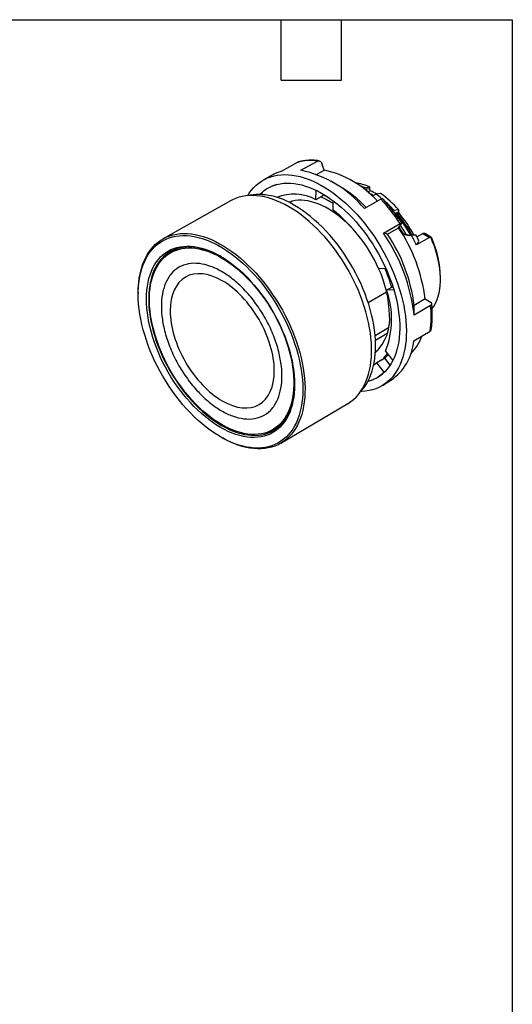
# Model space of a CAD drawing. Header units: millimetres. Extents: x 6 to 273, y 6 to 210.
# Tile 4 of 4: x 211 to 273, y 85 to 210. Entities that reach past the tile are written whole.
import ezdxf

# ---------------------------------------------------------------- set-up
doc = ezdxf.new("R2010")
doc.units = ezdxf.units.MM
doc.linetypes.add('SLD-Solid', pattern=[0])
doc.layers.add('TEXT', color=140, linetype='SLD-Solid', lineweight=25)

msp = doc.modelspace()

# ---------------------------------------------------------------- linework, layer by layer
for p, q in [((245.977, 191.556), (243.85, 190.387)), ((245.977, 191.556), (246.048, 191.578)), ((246.329, 190.529), (248.455, 191.699)), ((248.322, 190.018), (249.304, 190.558)), ((249.304, 190.558), (248.974, 191.439)), ((242.751, 189.942), (241.658, 189.342)), ((251.188, 188.546), (250.146, 189.147)), ((248.255, 186.799), (248.277, 188)), ((254.237, 188.226), (254.422, 188.332)), ((254.446, 188.115), (254.406, 188.092)), ((255.004, 188.202), (254.446, 188.115)), ((254.666, 187.865), (255.157, 187.941)), ((255.004, 188.422), (255.004, 188.202)), ((237.472, 186.688), (228.934, 181.88)), ((241.389, 187.661), (241.541, 187.467)), ((243.337, 187.118), (243.309, 187.098)), ((245.252, 186.626), (244.915, 186.431)), ((248.892, 187.166), (248.255, 186.799)), ((249.245, 187.37), (248.892, 187.166)), ((249.247, 187.475), (249.245, 187.37)), ((250.398, 186.707), (250.376, 185.523)), ((256.46, 186.884), (254.37, 185.692)), ((255.836, 187.516), (255.379, 187.252)), ((256.419, 187.606), (255.836, 187.516)), ((257.961, 185.416), (258.099, 185.495)), ((258.099, 185.495), (258.681, 185.561)), ((258.502, 185.193), (258.681, 185.296)), ((258.681, 185.561), (258.681, 185.296)), ((258.115, 185.216), (258.396, 185.169)), ((258.299, 184.972), (258.41, 184.953)), ((258.757, 185.108), (258.578, 185.004)), ((256.79, 182.604), (258.879, 183.795)), ((257.286, 182.481), (258.688, 183.28)), ((258.688, 183.28), (259.042, 183.75)), ((259.902, 182.343), (260.005, 182.303)), ((260.291, 182.4), (260.202, 182.349)), ((262.582, 182.048), (260.939, 181.1)), ((261.009, 182.109), (261.743, 182.533)), ((261.743, 182.533), (262.582, 182.048)), ((262.773, 182.107), (262.076, 182.51)), ((230.815, 180.659), (229.887, 180.123)), ((256.158, 178.141), (257.05, 178.192)), ((263.985, 176.748), (263.985, 176.993)), ((257.18, 175.405), (257.816, 175.772)), ((258.077, 175.456), (257.18, 175.405)), ((257.816, 175.772), (257.954, 175.852)), ((225.802, 175.138), (225.801, 174.974)), ((254.838, 173.847), (257.173, 175.196)), ((262.043, 174.293), (260.654, 173.462)), ((262.043, 174.293), (262.727, 173.882)), ((262.736, 173.467), (260.664, 172.227)), ((257.414, 170.621), (255.723, 169.645)), ((257.247, 169.91), (255.764, 169.054)), ((260.605, 168.996), (262.677, 170.236)), ((255.764, 167.638), (256.102, 167.833)), ((256.576, 166.589), (256.929, 166.793)), ((257.621, 165.91), (256.929, 166.793)), ((257.038, 167.682), (257.964, 166.501)), ((256.576, 166.589), (255.939, 166.221)), ((256.882, 165.018), (255.939, 166.221)), ((256.882, 165.018), (256.972, 165.108)), ((256.656, 163.362), (257.722, 164.009)), ((243.831, 156.075), (252.264, 161.064)), ((242.786, 157.779), (243.714, 158.315)), ((236.284, 156.816), (236.426, 156.735))]:
    msp.add_line(p, q)
at = {"flags": 128}
for points in [[(239.634, 187.348), (239.816, 187.634), (240.084, 188), (240.374, 188.337), (240.686, 188.645), (241.017, 188.923), (241.369, 189.17), (241.739, 189.385), (242.128, 189.569), (242.533, 189.72), (242.954, 189.838), (243.39, 189.922), (243.84, 189.974), (244.303, 189.992), (244.778, 189.977), (245.263, 189.928), (245.757, 189.845), (246.26, 189.73), (246.769, 189.582), (247.284, 189.401), (247.803, 189.188), (248.326, 188.944), (248.85, 188.668), (249.374, 188.363), (249.898, 188.028), (250.42, 187.664), (250.939, 187.272), (251.453, 186.854), (251.961, 186.409), (252.462, 185.94), (252.955, 185.448), (253.438, 184.933), (253.91, 184.396), (254.371, 183.84), (254.819, 183.266), (255.252, 182.674), (255.671, 182.067), (256.073, 181.446), (256.458, 180.812), (256.825, 180.167), (257.173, 179.513), (257.502, 178.851), (257.809, 178.182), (258.095, 177.509), (258.359, 176.833)], [(241.156, 187.491), (241.171, 187.507), (241.478, 187.79), (241.805, 188.043), (242.152, 188.264), (242.516, 188.454), (242.899, 188.612), (243.297, 188.737), (243.711, 188.829), (244.138, 188.887), (244.579, 188.913), (245.032, 188.905), (245.496, 188.863), (245.969, 188.788), (246.45, 188.68), (246.938, 188.54), (247.432, 188.366), (247.93, 188.161), (248.431, 187.924), (248.934, 187.657), (249.437, 187.359), (249.939, 187.032), (250.439, 186.677), (250.935, 186.294), (251.427, 185.884), (251.912, 185.449), (252.389, 184.99), (252.858, 184.508), (253.316, 184.004), (253.763, 183.48), (254.198, 182.936), (254.619, 182.375), (255.026, 181.798), (255.417, 181.206), (255.79, 180.601), (256.146, 179.985), (256.484, 179.359), (256.801, 178.725), (257.098, 178.085), (257.374, 177.44), (257.627, 176.791)], [(252.264, 161.064), (252.31, 161.092), (252.665, 161.329), (253, 161.597), (253.315, 161.895), (253.609, 162.223), (253.881, 162.58), (254.131, 162.965), (254.357, 163.377), (254.56, 163.815), (254.738, 164.278), (254.892, 164.765), (255.02, 165.274), (255.124, 165.805), (255.201, 166.356), (255.253, 166.925), (255.279, 167.511), (255.279, 168.114), (255.253, 168.73), (255.201, 169.36), (255.124, 170), (255.02, 170.65), (254.892, 171.308), (254.738, 171.972), (254.56, 172.641), (254.357, 173.313), (254.131, 173.987), (253.881, 174.66), (253.609, 175.33), (253.315, 175.998), (253, 176.66), (252.665, 177.315), (252.31, 177.961), (251.937, 178.597), (251.546, 179.221), (251.138, 179.832), (250.715, 180.428), (250.277, 181.008), (249.825, 181.57), (249.361, 182.113), (248.885, 182.635), (248.4, 183.135), (247.905, 183.612), (247.403, 184.065), (246.895, 184.493), (246.381, 184.894), (245.864, 185.268), (245.343, 185.613), (244.822, 185.929), (244.301, 186.215), (243.781, 186.47), (243.263, 186.694), (242.749, 186.886), (242.241, 187.046), (241.739, 187.172), (241.244, 187.266), (240.759, 187.326), (240.283, 187.353), (239.819, 187.346), (239.368, 187.306), (238.929, 187.232), (238.506, 187.125), (238.098, 186.985), (237.707, 186.812), (237.472, 186.688)], [(254.072, 181.709), (253.725, 182.16), (253.333, 182.636), (252.929, 183.093), (252.514, 183.529), (252.09, 183.942), (251.658, 184.332), (251.22, 184.695), (250.778, 185.033), (250.332, 185.342), (249.884, 185.623), (249.436, 185.875), (248.988, 186.095), (248.544, 186.285), (248.103, 186.443), (247.669, 186.568), (247.241, 186.661), (246.821, 186.721), (246.411, 186.747), (246.013, 186.74), (245.627, 186.7), (245.254, 186.627), (244.897, 186.52), (244.804, 186.486)], [(253.851, 162.537), (254.045, 162.748), (254.321, 163.091), (254.575, 163.462), (254.806, 163.861), (255.014, 164.286), (255.198, 164.736), (255.357, 165.21), (255.491, 165.707), (255.601, 166.225), (255.684, 166.764), (255.743, 167.321), (255.775, 167.897), (255.781, 168.488), (255.762, 169.094), (255.717, 169.713), (255.646, 170.343), (255.549, 170.983), (255.427, 171.632), (255.28, 172.287), (255.109, 172.947), (254.913, 173.611), (254.694, 174.276), (254.451, 174.941), (254.186, 175.604), (253.899, 176.264), (253.591, 176.919), (253.263, 177.567), (252.915, 178.207), (252.548, 178.837), (252.163, 179.455), (251.762, 180.06), (251.345, 180.651), (250.914, 181.225), (250.469, 181.782), (250.011, 182.319), (249.542, 182.837), (249.063, 183.332), (248.575, 183.805), (248.079, 184.254), (247.577, 184.677), (247.069, 185.074), (246.558, 185.444), (246.044, 185.785), (245.529, 186.098)], [(225.801, 174.87), (225.814, 175.461), (225.853, 176.035), (225.917, 176.592), (226.007, 177.129), (226.122, 177.646), (226.263, 178.141), (226.428, 178.613), (226.617, 179.061), (226.83, 179.484), (227.067, 179.88), (227.326, 180.249), (227.607, 180.589), (227.91, 180.9), (228.233, 181.182), (228.576, 181.432), (228.938, 181.652), (229.317, 181.84), (229.714, 181.995), (230.128, 182.118), (230.556, 182.208), (230.998, 182.265), (231.453, 182.288), (231.92, 182.278), (232.398, 182.235), (232.885, 182.159), (233.38, 182.049), (233.882, 181.907), (234.39, 181.732), (234.903, 181.526), (235.419, 181.287), (235.936, 181.018), (236.454, 180.719), (236.972, 180.391), (237.488, 180.033), (238, 179.648), (238.508, 179.236), (239.011, 178.799), (239.506, 178.336), (239.993, 177.851), (240.47, 177.342), (240.937, 176.813), (241.393, 176.264), (241.835, 175.697), (242.263, 175.112), (242.676, 174.513), (243.073, 173.899), (243.453, 173.272), (243.815, 172.635), (244.158, 171.988), (244.481, 171.334), (244.784, 170.673), (245.065, 170.008), (245.324, 169.34), (245.56, 168.671), (245.774, 168.002), (245.963, 167.336), (246.128, 166.673), (246.268, 166.016), (246.384, 165.366), (246.474, 164.725), (246.538, 164.094), (246.577, 163.475), (246.59, 162.869), (246.577, 162.278), (246.538, 161.703), (246.474, 161.147), (246.384, 160.609), (246.268, 160.092), (246.128, 159.597), (245.963, 159.125), (245.774, 158.678), (245.56, 158.255), (245.324, 157.859), (245.065, 157.49), (244.784, 157.15), (244.481, 156.839), (244.158, 156.557), (243.815, 156.306), (243.453, 156.087), (243.073, 155.899), (242.676, 155.744), (242.263, 155.621), (241.835, 155.531), (241.393, 155.474), (240.937, 155.451), (240.47, 155.46), (239.993, 155.504), (239.506, 155.58), (239.011, 155.69), (238.508, 155.832), (238, 156.007), (237.488, 156.213), (236.972, 156.451), (236.454, 156.72), (235.936, 157.02), (235.419, 157.348), (234.903, 157.706), (234.39, 158.091), (233.882, 158.502), (233.38, 158.94), (232.885, 159.402), (232.398, 159.888), (231.92, 160.396), (231.453, 160.926), (230.998, 161.475), (230.556, 162.042), (230.128, 162.626), (229.714, 163.226), (229.317, 163.84), (228.938, 164.467), (228.576, 165.104), (228.233, 165.751), (227.91, 166.405), (227.607, 167.066), (227.326, 167.731), (227.067, 168.399), (226.83, 169.068), (226.617, 169.736), (226.428, 170.403), (226.263, 171.065), (226.122, 171.723), (226.007, 172.373), (225.917, 173.014), (225.853, 173.645), (225.814, 174.264), (225.801, 174.87)], [(225.802, 175.138), (225.803, 175.183), (225.822, 175.773), (225.867, 176.346), (225.938, 176.902), (226.034, 177.438), (226.155, 177.953), (226.302, 178.446), (226.473, 178.916), (226.667, 179.362), (226.886, 179.782), (227.128, 180.175), (227.392, 180.541), (227.678, 180.879), (227.986, 181.188), (228.313, 181.466), (228.661, 181.714), (229.027, 181.931), (229.411, 182.116), (229.812, 182.269), (230.229, 182.389), (230.661, 182.476), (231.107, 182.53), (231.566, 182.551), (232.036, 182.539), (232.517, 182.493), (233.007, 182.415), (233.505, 182.303), (234.011, 182.159), (234.522, 181.982), (235.037, 181.773), (235.556, 181.533), (236.076, 181.263), (236.597, 180.962), (237.118, 180.632), (237.636, 180.273), (238.152, 179.886), (238.663, 179.473), (239.168, 179.034), (239.666, 178.57), (240.157, 178.083), (240.637, 177.573), (241.108, 177.043), (241.566, 176.492), (242.012, 175.923), (242.444, 175.337), (242.861, 174.736), (243.262, 174.12), (243.646, 173.491), (244.013, 172.852), (244.36, 172.203), (244.688, 171.546), (244.995, 170.882), (245.281, 170.214), (245.546, 169.543), (245.787, 168.87), (246.006, 168.198), (246.201, 167.527), (246.372, 166.86), (246.518, 166.198), (246.639, 165.543), (246.736, 164.896), (246.806, 164.259), (246.851, 163.633), (246.871, 163.02), (246.864, 162.422), (246.832, 161.84), (246.774, 161.276), (246.691, 160.73), (246.582, 160.204), (246.448, 159.7), (246.289, 159.218), (246.106, 158.76), (245.9, 158.327), (245.669, 157.92), (245.416, 157.54), (245.141, 157.188), (244.844, 156.865), (244.526, 156.571), (244.189, 156.308), (243.832, 156.076), (243.457, 155.875), (243.064, 155.706), (242.655, 155.569), (242.23, 155.466), (241.791, 155.395), (241.339, 155.357), (240.874, 155.353), (240.398, 155.382), (239.913, 155.444), (239.418, 155.539), (238.916, 155.667), (238.408, 155.828), (237.895, 156.02), (237.377, 156.245), (236.858, 156.5), (236.426, 156.735)], [(262.929, 173.065), (262.985, 173.14), (263.202, 173.466), (263.394, 173.822), (263.56, 174.207), (263.7, 174.617), (263.812, 175.053), (263.896, 175.512), (263.953, 175.992), (263.981, 176.491), (263.981, 177.008), (263.953, 177.54), (263.896, 178.086), (263.812, 178.642), (263.7, 179.207), (263.56, 179.779), (263.394, 180.355), (263.202, 180.932), (262.985, 181.51), (262.744, 182.084)], [(236.195, 158.064), (235.706, 158.361), (235.217, 158.687), (234.731, 159.042), (234.25, 159.423), (233.773, 159.83), (233.304, 160.262), (232.842, 160.717), (232.389, 161.195), (231.947, 161.694), (231.517, 162.212), (231.099, 162.749), (230.695, 163.303), (230.306, 163.871), (229.934, 164.454), (229.579, 165.048), (229.241, 165.653), (228.923, 166.267), (228.625, 166.888), (228.347, 167.515), (228.091, 168.145), (227.858, 168.777), (227.647, 169.409), (227.459, 170.04), (227.296, 170.668), (227.157, 171.291), (227.042, 171.907), (226.953, 172.515), (226.889, 173.112), (226.851, 173.698), (226.838, 174.271), (226.851, 174.83), (226.889, 175.371), (226.953, 175.895), (227.042, 176.4), (227.157, 176.884), (227.296, 177.346), (227.459, 177.785), (227.647, 178.199), (227.858, 178.588), (228.091, 178.951), (228.347, 179.285), (228.625, 179.591), (228.923, 179.868), (229.241, 180.114), (229.579, 180.33), (229.934, 180.514), (230.306, 180.667), (230.695, 180.787), (231.099, 180.874), (231.517, 180.928), (231.947, 180.95), (232.389, 180.938), (232.842, 180.893), (233.304, 180.816), (233.773, 180.705), (234.25, 180.562), (234.731, 180.387), (235.217, 180.181), (235.706, 179.943), (236.195, 179.675), (236.685, 179.378), (237.173, 179.051), (237.659, 178.697), (238.141, 178.316), (238.617, 177.909), (239.087, 177.477), (239.549, 177.022), (240.001, 176.544), (240.444, 176.045), (240.874, 175.526), (241.292, 174.99), (241.696, 174.436), (242.084, 173.867), (242.457, 173.285), (242.812, 172.69), (243.149, 172.085), (243.468, 171.472), (243.766, 170.851), (244.043, 170.224), (244.299, 169.594), (244.533, 168.962), (244.744, 168.33), (244.931, 167.699), (245.095, 167.071), (245.234, 166.448), (245.348, 165.832), (245.438, 165.224), (245.502, 164.626), (245.54, 164.04), (245.553, 163.467), (245.54, 162.909), (245.502, 162.367), (245.438, 161.844), (245.348, 161.339), (245.234, 160.855), (245.095, 160.393), (244.931, 159.954), (244.744, 159.539), (244.533, 159.15), (244.299, 158.788), (244.043, 158.454), (243.766, 158.148), (243.468, 157.871), (243.149, 157.624), (242.812, 157.409), (242.457, 157.224), (242.084, 157.072), (241.696, 156.952), (241.292, 156.865), (240.874, 156.81), (240.444, 156.789), (240.001, 156.801), (239.549, 156.845), (239.087, 156.923), (238.617, 157.034), (238.141, 157.177), (237.659, 157.352), (237.173, 157.558), (236.685, 157.796), (236.195, 158.064)], [(236.309, 179.609), (236.093, 179.73), (235.608, 179.98), (235.124, 180.2), (234.643, 180.389), (234.168, 180.546), (233.698, 180.671), (233.236, 180.762), (232.782, 180.821), (232.338, 180.847), (231.906, 180.84), (231.485, 180.799), (231.079, 180.726), (230.687, 180.62), (230.31, 180.481), (229.951, 180.31), (229.609, 180.107), (229.286, 179.874), (228.983, 179.61), (228.7, 179.316), (228.438, 178.993), (228.199, 178.642), (227.982, 178.265), (227.788, 177.861), (227.618, 177.432), (227.473, 176.98), (227.352, 176.506), (227.257, 176.01), (227.186, 175.495), (227.141, 174.961), (227.122, 174.411), (227.128, 173.846), (227.161, 173.266), (227.218, 172.675), (227.301, 172.074), (227.41, 171.464), (227.543, 170.846), (227.7, 170.224), (227.882, 169.598), (228.087, 168.97), (228.316, 168.342), (228.566, 167.716), (228.839, 167.093), (229.132, 166.475), (229.445, 165.865), (229.778, 165.263), (230.128, 164.671), (230.496, 164.091), (230.881, 163.525), (231.28, 162.973), (231.694, 162.439), (232.121, 161.922), (232.559, 161.426), (233.008, 160.95), (233.466, 160.496), (233.932, 160.066), (234.405, 159.661), (234.883, 159.282), (235.365, 158.929), (235.85, 158.605), (236.337, 158.309)], [(236.337, 179.484), (236.822, 179.189), (237.306, 178.865), (237.788, 178.513), (238.265, 178.133), (238.737, 177.728), (239.202, 177.298), (239.659, 176.844), (240.106, 176.367), (240.543, 175.87), (240.968, 175.353), (241.379, 174.818), (241.777, 174.266), (242.159, 173.699), (242.524, 173.119), (242.872, 172.527), (243.201, 171.924), (243.511, 171.314), (243.801, 170.696), (244.07, 170.074), (244.316, 169.449), (244.54, 168.822), (244.741, 168.195), (244.918, 167.571), (245.07, 166.95), (245.198, 166.336), (245.3, 165.728), (245.378, 165.13), (245.429, 164.542), (245.455, 163.967), (245.455, 163.407), (245.429, 162.862), (245.378, 162.334), (245.3, 161.825), (245.198, 161.336), (245.07, 160.869), (244.918, 160.424), (244.741, 160.004), (244.54, 159.609), (244.316, 159.241), (244.07, 158.9), (243.801, 158.588), (243.511, 158.305), (243.201, 158.052), (242.872, 157.83), (242.524, 157.64), (242.159, 157.481), (241.777, 157.355), (241.379, 157.262), (240.968, 157.203), (240.543, 157.176), (240.106, 157.183), (239.659, 157.223), (239.202, 157.297), (238.737, 157.403), (238.265, 157.543), (237.788, 157.714), (237.306, 157.918), (236.822, 158.152), (236.337, 158.418), (235.851, 158.713), (235.367, 159.037), (234.886, 159.389), (234.409, 159.769), (233.937, 160.174), (233.472, 160.605), (233.015, 161.059), (232.568, 161.535), (232.131, 162.032), (231.706, 162.549), (231.294, 163.084), (230.897, 163.636), (230.515, 164.203), (230.149, 164.783), (229.801, 165.375), (229.472, 165.978), (229.162, 166.588), (228.872, 167.206), (228.604, 167.828), (228.357, 168.453), (228.134, 169.08), (227.933, 169.707), (227.756, 170.331), (227.603, 170.952), (227.476, 171.567), (227.373, 172.174), (227.296, 172.772), (227.244, 173.36), (227.218, 173.935), (227.218, 174.495), (227.244, 175.041), (227.296, 175.568), (227.373, 176.077), (227.476, 176.566), (227.603, 177.034), (227.756, 177.478), (227.933, 177.898), (228.134, 178.293), (228.357, 178.661), (228.604, 179.002), (228.872, 179.315), (229.162, 179.598), (229.472, 179.85), (229.801, 180.072), (230.149, 180.263), (230.515, 180.421), (230.897, 180.547), (231.294, 180.64), (231.706, 180.699), (232.131, 180.726), (232.568, 180.719), (233.015, 180.679), (233.472, 180.605), (233.937, 180.499), (234.409, 180.36), (234.886, 180.188), (235.367, 179.984), (235.851, 179.75), (236.337, 179.484)], [(258.359, 176.833), (258.601, 176.156), (258.819, 175.479), (259.013, 174.804), (259.183, 174.133), (259.328, 173.467), (259.447, 172.808), (259.542, 172.157), (259.611, 171.517), (259.654, 170.888), (259.671, 170.273), (259.662, 169.672), (259.627, 169.087), (259.567, 168.521), (259.48, 167.973), (259.369, 167.445), (259.232, 166.94), (259.07, 166.457), (258.883, 165.998), (258.673, 165.564), (258.439, 165.157), (258.182, 164.777), (257.903, 164.425), (257.602, 164.102), (257.28, 163.809), (256.939, 163.547), (256.578, 163.316), (256.198, 163.116), (255.801, 162.949), (255.388, 162.815), (254.959, 162.713), (254.516, 162.645), (254.059, 162.61), (253.917, 162.606)], [(257.627, 176.791), (257.858, 176.142), (258.066, 175.493), (258.25, 174.846), (258.409, 174.202), (258.544, 173.565), (258.653, 172.934), (258.738, 172.313), (258.796, 171.702), (258.829, 171.103), (258.835, 170.519), (258.816, 169.949), (258.771, 169.396), (258.7, 168.862), (258.604, 168.347), (258.482, 167.854), (258.336, 167.382), (258.165, 166.935), (257.969, 166.512), (257.75, 166.115), (257.508, 165.745), (257.244, 165.404), (256.958, 165.091), (256.651, 164.808), (256.324, 164.555), (255.978, 164.333), (255.613, 164.143), (255.231, 163.986), (254.832, 163.861), (254.802, 163.853)], [(255.939, 166.221), (255.621, 165.965), (255.537, 165.905)], [(255.539, 165.914), (255.559, 165.924), (255.57, 165.928)], [(236.337, 158.309), (236.823, 158.043), (237.308, 157.808), (237.79, 157.603), (238.269, 157.43), (238.741, 157.29), (239.208, 157.182), (239.666, 157.106), (240.115, 157.064), (240.553, 157.054), (240.98, 157.078), (241.393, 157.135), (241.793, 157.225), (242.177, 157.348), (242.545, 157.503), (242.896, 157.689), (243.228, 157.908), (243.542, 158.157), (243.835, 158.436), (244.107, 158.744), (244.358, 159.081), (244.586, 159.445), (244.791, 159.836), (244.973, 160.252), (245.131, 160.693), (245.264, 161.156), (245.372, 161.642), (245.455, 162.147), (245.513, 162.672), (245.545, 163.214), (245.552, 163.597)]]:
    msp.add_lwpolyline(points, dxfattribs=at)
for centre, radius, start, end in [((247.566, 185.548), 6.215, 81.77038, 104.81421), ((245.199, 185.475), 5.094, 105.35821, 118.72317), ((243.491, 176.709), 14.108, 39.548, 78.39861), ((246.555, 178.158), 12.7, 41.85321, 77.49897), ((244.569, 184.251), 4.662, 105.62532, 132.99702), ((242.938, 174.609), 16.195, 43.88893, 59.37934), ((252.402, 182.945), 6.064, 64.58962, 82.25242), ((251.329, 181.658), 7.356, 65.1377, 71.08614), ((251.544, 180.424), 8.34, 58.45082, 64.32841), ((241.025, 179.349), 8.114, 56.28412, 100.54249), ((245.459, 181.722), 5.796, 61.15577, 111.85929), ((244.134, 176.908), 11.307, 56.40262, 65.11691), ((244.773, 177.669), 10.683, 60.43088, 65.24973), ((250.577, 179.666), 9.109, 57.23629, 61.72856), ((249.167, 177.92), 11.685, 50.58144, 55.20318), ((248.966, 177.085), 12.893, 41.10045, 54.6864), ((238.601, 170.403), 24.302, 33.44123, 42.70144), ((247.538, 176.029), 14.182, 41.87211, 48.30335), ((238.456, 170.231), 19.389, 24.07832, 52.06434), ((258.99, 185.311), 0.309, 182.71861, 221.14341), ((246.308, 174.718), 15.85, 28.7807, 40.22203), ((246.539, 174.85), 15.749, 28.6409, 40.1453), ((246.708, 174.946), 15.762, 28.16333, 40.14311), ((241.27, 171.655), 20.941, 7.23617, 33.71818), ((244.517, 173.676), 17.217, 30.50747, 34.23907), ((244.918, 173.908), 17.018, 30.07472, 34.65542), ((237.469, 169.477), 23.357, 6.76166, 34.19269), ((239.827, 170.822), 20.994, 7.22207, 33.73228), ((245.315, 174.126), 17.109, 24.05406, 28.92128), ((246.203, 174.637), 16.585, 24.77404, 27.80031), ((251.162, 176.723), 12.825, 1.20288, 23.58919), ((242.505, 171.814), 15.05, 1.53153, 24.85915), ((239.153, 170.357), 19.433, 16.17797, 23.75645), ((246.823, 171.732), 10.989, 338.37385, 19.52412), ((249.204, 172.099), 13.601, 352.12567, 5.7723), ((251.707, 171.752), 5.861, 313.69828, 4.54269), ((256.168, 171.418), 5.742, 314.86815, 341.30953), ((253.911, 169.539), 6.716, 304.57413, 355.36746), ((253.551, 169.975), 4.541, 311.77375, 325.12517), ((253.994, 170.09), 4.414, 311.67149, 319.98724), ((253.698, 168.434), 4.67, 284.01726, 312.98201)]:
    msp.add_arc(centre, radius, start, end)
for points, knots in [([(248.648, 191.735), (248.511, 191.751), (248.225, 191.785), (247.799, 191.804), (247.369, 191.798), (246.946, 191.764), (246.533, 191.7), (246.233, 191.639), (246.074, 191.591), (246.047, 191.582)], [0, 0, 0, 0, 0.1505426, 0.312868, 0.4754477, 0.6383383, 0.8016254, 0.965429, 1, 1, 1, 1]), ([(248.455, 191.699), (248.549, 191.75), (248.658, 191.751), (248.849, 191.655), (248.93, 191.559), (248.974, 191.439)], [0, 0, 0, 0, 0.5, 0.5, 1, 1, 1, 1]), ([(254.446, 188.115), (254.445, 188.1), (254.443, 188.078), (254.447, 188.054), (254.448, 188.047)], [0, 0, 0, 0, 0.6964934, 1, 1, 1, 1]), ([(255.004, 188.202), (255.005, 188.19), (255.006, 188.166), (255.018, 188.115), (255.045, 188.049), (255.088, 187.992), (255.127, 187.957), (255.147, 187.946), (255.157, 187.941)], [0, 0, 0, 0, 0.12436099, 0.25159426, 0.50107668, 0.74971185, 0.87528661, 1, 1, 1, 1]), ([(256.46, 186.884), (256.496, 186.903), (256.57, 186.942), (256.639, 186.961), (256.652, 186.948), (256.658, 186.942)], [0, 0, 0, 0, 0.3692581, 0.7384628, 1, 1, 1, 1]), ([(259.083, 183.854), (258.998, 183.982), (258.814, 184.257), (258.518, 184.678), (258.191, 185.122), (257.845, 185.569), (257.482, 186.017), (257.104, 186.458), (256.829, 186.769), (256.679, 186.927), (256.661, 186.946)], [0, 0, 0, 0, 0.1149136, 0.2485424, 0.3878667, 0.5315863, 0.6786633, 0.8283612, 0.9801366, 1, 1, 1, 1]), ([(258.41, 184.953), (258.388, 184.986), (258.367, 185.06), (258.383, 185.139), (258.396, 185.169)], [0, 0, 0, 0, 0.5714286, 1, 1, 1, 1]), ([(258.396, 185.169), (258.407, 185.168), (258.429, 185.166), (258.465, 185.174), (258.49, 185.186), (258.502, 185.193)], [0, 0, 0, 0, 0.33940866, 0.66849329, 1, 1, 1, 1]), ([(258.578, 185.004), (258.552, 185.035), (258.514, 185.101), (258.502, 185.167), (258.502, 185.193)], [0, 0, 0, 0, 0.5714286, 1, 1, 1, 1]), ([(258.879, 183.795), (258.971, 183.848), (259.04, 183.872), (259.1, 183.855), (259.09, 183.814), (259.042, 183.75)], [0, 0, 0, 0, 0.5, 0.5, 1, 1, 1, 1]), ([(259.351, 182.416), (259.367, 182.425), (259.4, 182.442), (259.45, 182.458), (259.501, 182.466), (259.55, 182.465), (259.599, 182.456), (259.63, 182.443), (259.645, 182.436)], [0, 0, 0, 0, 0.1570248, 0.3159074, 0.4782484, 0.6455266, 0.8190627, 1, 1, 1, 1]), ([(259.755, 182.334), (259.713, 182.346), (259.646, 182.365), (259.544, 182.392), (259.451, 182.41), (259.383, 182.414), (259.351, 182.416)], [0, 0, 0, 0, 0.31594331, 0.49508576, 0.76205123, 1, 1, 1, 1]), ([(259.727, 182.344), (259.724, 182.344), (259.71, 182.349), (259.688, 182.367), (259.661, 182.397), (259.651, 182.423), (259.645, 182.436)], [0, 0, 0, 0, 0.0629471, 0.3753772, 0.6878072, 1, 1, 1, 1]), ([(260.202, 182.349), (260.189, 182.343), (260.161, 182.329), (260.114, 182.315), (260.061, 182.306), (259.984, 182.3), (259.881, 182.305), (259.798, 182.324), (259.755, 182.334)], [0, 0, 0, 0, 0.1016109, 0.2119876, 0.3324425, 0.4639868, 0.7235475, 1, 1, 1, 1]), ([(260.291, 182.4), (260.389, 182.396), (260.584, 182.388), (260.778, 182.377), (260.873, 182.372)], [0, 0, 0, 0, 0.507396, 1, 1, 1, 1]), ([(260.939, 181.1), (260.993, 181.182), (261.101, 181.344), (261.208, 181.506), (261.261, 181.586)], [0, 0, 0, 0, 0.5048958, 1, 1, 1, 1]), ([(262.075, 182.508), (262.049, 182.522), (261.993, 182.553), (261.905, 182.57), (261.817, 182.567), (261.767, 182.544), (261.743, 182.533)], [0, 0, 0, 0, 0.2389129, 0.5127334, 0.7647723, 1, 1, 1, 1]), ([(262.744, 182.084), (262.729, 182.085), (262.701, 182.086), (262.659, 182.08), (262.619, 182.068), (262.595, 182.055), (262.582, 182.048)], [0, 0, 0, 0, 0.255153, 0.5043827, 0.7513963, 1, 1, 1, 1]), ([(262.744, 182.084), (262.745, 182.091), (262.748, 182.103), (262.756, 182.112), (262.767, 182.111), (262.781, 182.102), (262.806, 182.075), (262.853, 181.999), (262.894, 181.905), (262.916, 181.856)], [0, 0, 0, 0, 0.115796, 0.2229729, 0.3226177, 0.4160802, 0.5049924, 0.736969, 1, 1, 1, 1]), ([(228.721, 173.348), (228.721, 173.884), (228.809, 174.938), (229.217, 176.342), (229.924, 177.51), (230.913, 178.345), (232.131, 178.784), (233.496, 178.813), (234.915, 178.465), (236.337, 177.795), (237.758, 176.824), (239.177, 175.533), (240.542, 173.929), (241.76, 172.083), (242.75, 170.105), (243.457, 168.121), (243.865, 166.246), (243.995, 164.53), (243.865, 162.964), (243.457, 161.56), (242.75, 160.393), (241.76, 159.557), (240.542, 159.118), (239.177, 159.089), (237.758, 159.437), (236.337, 160.107), (234.915, 161.078), (233.496, 162.369), (232.131, 163.974), (230.913, 165.819), (229.924, 167.797), (229.217, 169.781), (228.809, 171.656), (228.721, 172.811), (228.721, 173.348)], [0, 0, 0, 0, 0.029129, 0.0600028, 0.0921602, 0.125, 0.1578398, 0.1899972, 0.220871, 0.25, 0.279129, 0.3100028, 0.3421602, 0.375, 0.4078398, 0.4399972, 0.470871, 0.5, 0.529129, 0.5600028, 0.5921602, 0.625, 0.6578398, 0.6899972, 0.720871, 0.75, 0.779129, 0.8100028, 0.8421602, 0.875, 0.9078398, 0.9399972, 0.970871, 1, 1, 1, 1]), ([(229.843, 172.789), (229.843, 174.802), (230.536, 176.332), (233, 177.755), (234.672, 177.59), (238.157, 175.578), (239.829, 173.813), (242.293, 169.545), (242.985, 167.215), (242.985, 163.19), (242.293, 161.66), (239.829, 160.236), (238.157, 160.402), (234.672, 162.414), (233, 164.178), (230.536, 168.447), (229.843, 170.777), (229.843, 172.789)], [0, 0, 0, 0, 0.125, 0.125, 0.25, 0.25, 0.375, 0.375, 0.5, 0.5, 0.625, 0.625, 0.75, 0.75, 0.875, 0.875, 1, 1, 1, 1]), ([(262.736, 173.467), (262.827, 173.522), (262.877, 173.597), (262.873, 173.75), (262.819, 173.826), (262.727, 173.882)], [0, 0, 0, 0, 0.5, 0.5, 1, 1, 1, 1]), ([(262.812, 170.414), (262.828, 170.52), (262.868, 170.793), (262.91, 171.248), (262.94, 171.776), (262.948, 172.318), (262.933, 172.87), (262.908, 173.327), (262.881, 173.603), (262.872, 173.688)], [0, 0, 0, 0, 0.1046429, 0.2691303, 0.433599, 0.5980085, 0.7623327, 0.9265508, 1, 1, 1, 1]), ([(262.677, 170.236), (262.71, 170.261), (262.777, 170.312), (262.818, 170.379), (262.814, 170.413), (262.813, 170.414)], [0, 0, 0, 0, 0.49123, 0.9823888, 1, 1, 1, 1])]:
    msp.add_open_spline(points, degree=3, knots=knots)
for points in [[(254.422, 188.332), (254.616, 188.362), (254.81, 188.392), (255.004, 188.422)], [(258.41, 184.953), (258.457, 184.951), (258.516, 184.968), (258.578, 185.004)], [(257.286, 182.481), (257.121, 182.522), (256.955, 182.563), (256.79, 182.604)], [(259.902, 182.343), (259.817, 182.375), (259.731, 182.406), (259.645, 182.436)], [(260.664, 172.227), (260.661, 172.639), (260.658, 173.05), (260.654, 173.462)]]:
    msp.add_open_spline(points, degree=3)
at = {"layer": 'TEXT'}
for p, q in [((6.35, 209.55), (273.05, 209.55)), ((243.84, 201.93), (243.84, 209.55)), ((251.46, 201.93), (251.46, 209.55)), ((273.05, 209.55), (273.05, 6.35)), ((243.84, 201.93), (251.46, 201.93))]:
    msp.add_line(p, q, dxfattribs=at)

doc.saveas('drawing.dxf')
